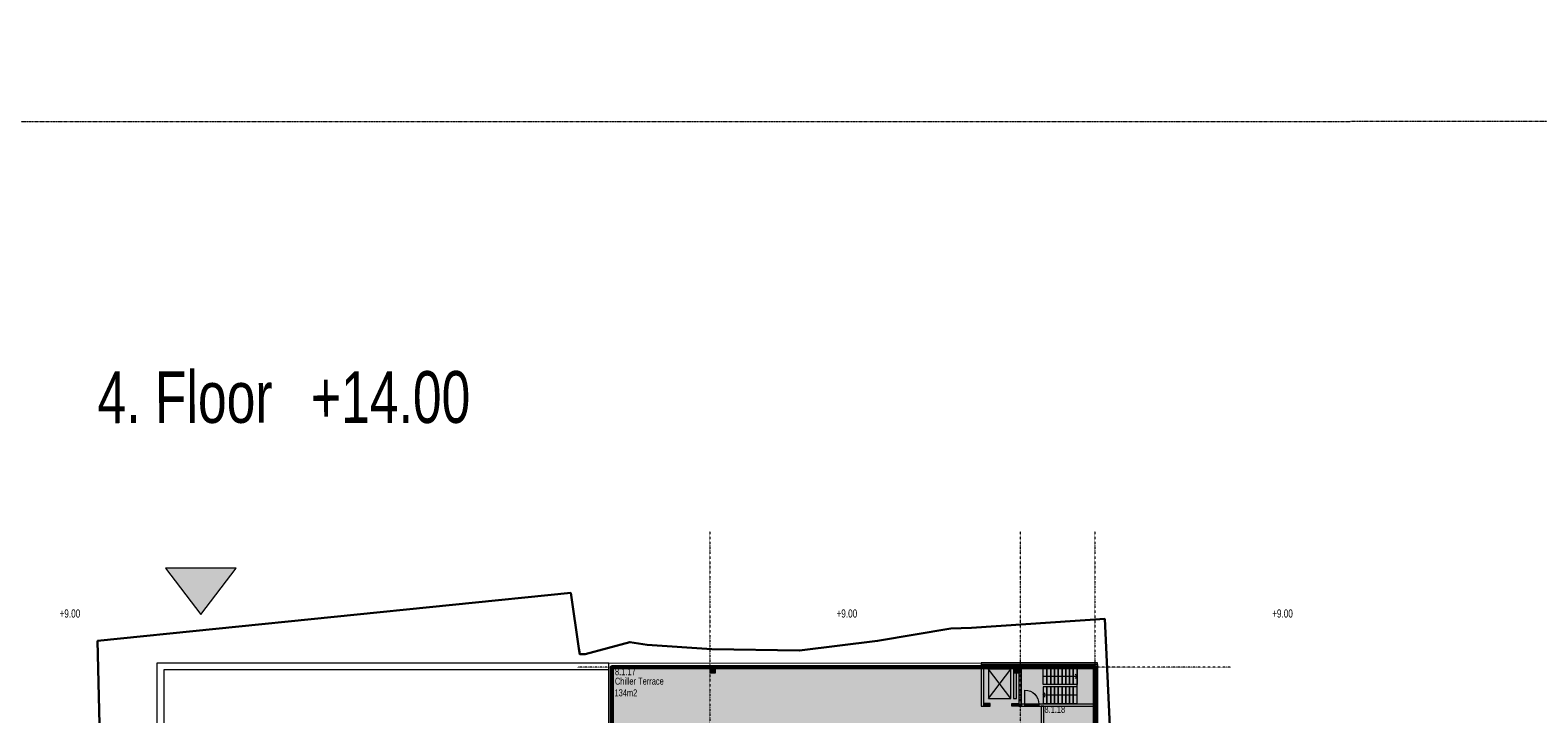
# Model space of a CAD drawing. Header units: millimetres. Extents: x -409347 to -76892, y 286088 to 1850972.
# Tile 199 of 256: x -304550 to -196450, y 884925 to 933937. Entities that reach past the tile are written whole.
import ezdxf

# ---------------------------------------------------------------- set-up
doc = ezdxf.new("R2010")
doc.units = ezdxf.units.MM
doc.linetypes.add('DGN Style 2', pattern=[3.08948, 1.853688, -1.235792])
doc.linetypes.add('DGN Style 4', pattern=[4.946257, 2.471584, -1.235792, 0.003089, -1.235792])
for name, color, linetype, lineweight in [('A_BU_CONCRETE_S_FILL', 7, 'Continuous', 0), ('A_BU_DOOR_S', 7, 'Continuous', 0), ('A_BU_ESC_ELE_E', 250, 'Continuous', 0), ('A_BU_STAIRS_E', 32, 'Continuous', 0), ('A_P_ALLG_RWO_X_X', 20, 'Continuous', 30), ('A_P_ALLG_TXT_X_T', 7, 'Continuous', 0), ('A_P_TEXT_100_X_T', 80, 'Continuous', 0), ('A_P_WAND_BET_A_X', 25, 'Continuous', 0), ('A_P_WAND_BET_V_X', 131, 'DGN Style 2', 0), ('A_P_WAND_BET_X_X', 251, 'Continuous', 30), ('W_TEXT1', 251, 'Continuous', 13), ('Z_RAUMSTEMPEL', 251, 'Continuous', 0)]:
    doc.layers.add(name, color=color, linetype=linetype, lineweight=lineweight)
doc.layers.add('A_BU_DOOR_FILL', color=7, linetype='Continuous', lineweight=0, true_color=0xfefefe)
doc.layers.add('A_P_ACHS_HAR_X_X', color=70, linetype='DGN Style 4', lineweight=0, transparency=0.7)
doc.styles.add('HPP200-25', font='arial.ttf', dxfattribs={"width": 0.7, "height": 0.5})
doc.styles.add('HPP200-35', font='arial.ttf', dxfattribs={"width": 0.714286, "height": 0.7})
doc.styles.add('HPP500-35', font='arial.ttf', dxfattribs={"width": 0.714286, "height": 1.75})

# ---------------------------------------------------------------- blocks, each defined once
blk = doc.blocks.new('*U293')
at = {"layer": 'A_P_ACHS_HAR_X_X', "ltscale": 0.000466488, "transparency": 33554477}
for p, q in [((-13.91, 45), (-13.91, -45)), ((8.34, 45), (8.34, -45)), ((13.69, 45), (13.69, -45)), ((23.44, 35.27), (-23.44, 35.27)), ((23.44, 29.12), (-23.44, 29.12)), ((23.44, 20.55), (-23.44, 20.55)), ((23.44, 13.67), (-23.44, 13.67)), ((23.44, 2.18), (-22.94, 2.18)), ((23.44, -5.82), (-22.94, -5.82)), ((23.44, -13.82), (-22.94, -13.82)), ((23.44, -21.77), (-22.94, -21.77))]:
    blk.add_line(p, q, dxfattribs=at)
blk = doc.blocks.new('*U141')
at = {"layer": 'A_BU_DOOR_S'}
blk.add_line((-0.332, 0.45), (-0.543, -0.425), dxfattribs=at)
blk.add_arc((-0.332, 0.45), 0.9, 256.47985, 346.47985, dxfattribs=at)
blk = doc.blocks.new('DRZWI 100_209')
at = {"layer": 'A_BU_DOOR_FILL', "extrusion": (0, 0, -1)}
blk.add_hatch(color=256, dxfattribs=at).paths.add_polyline_path([(1, 0), (0, 0), (0, 0.15), (1, 0.15)])
at = {"layer": 'A_BU_DOOR_FILL', "flags": 128}
blk.add_lwpolyline([(0, 0), (-1, 0), (-1, 0.15), (0, 0.15)], close=True, dxfattribs=at)
at = {"layer": 'A_BU_DOOR_S', "extrusion": (0, 0, -1), "xscale": 1.111111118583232, "yscale": 1.111111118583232, "rotation": 13.52015364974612}
blk.add_blockref('*U141', (0.48, -0.4), dxfattribs=at)
blk = doc.blocks.new('*U142')
at = {"layer": 'A_BU_ESC_ELE_E'}
for p, q in [((-0.68, -1.13), (0.68, 1.13)), ((0.91, -0.96), (-0.91, 0.96))]:
    blk.add_line(p, q, dxfattribs=at)
blk.add_3dface([(0.91, -0.96), (0.68, 1.13), (-0.91, 0.96), (-0.68, -1.13)], dxfattribs=at)

msp = doc.modelspace()

# ---------------------------------------------------------------- hatches: boundary and pattern name
at = {"layer": 'A_BU_CONCRETE_S_FILL', "extrusion": (0, 0, -1)}
h = msp.add_hatch(color=256, dxfattribs=at)
h.paths.add_polyline_path([(263050, 844576), (262850, 844576), (255813, 844576), (255813, 844776), (262850, 844776), (262850, 858322), (257013, 858322), (257013, 844776), (256813, 844776), (256815, 883119), (236166, 883120), (236167, 888468), (236367, 888468), (236366, 883320), (263050, 883319), (263050, 883119), (263051, 883119)])
h.paths.add_polyline_path([(262850, 858522), (257013, 858522), (257015, 883119), (262851, 883119)], flags=16)
at = {"layer": 'A_BU_CONCRETE_S_FILL', "lineweight": 60, "true_color": 0x939598, "transparency": 33554470}
msp.add_hatch(color=252, dxfattribs=at).paths.add_polyline_path([(-255815, 882120), (-233563, 882121), (-233562, 844776), (-228212, 844776), (-228212, 888270), (-262852, 888269), (-262842, 844784), (-255813, 844784)])
at = {"layer": 'A_BU_CONCRETE_S_FILL'}
for points in [[(-255413, 888270), (-255813, 888270), (-255813, 887870), (-255413, 887870)], [(-236367, 888571), (-236367, 888270), (-228012, 888275), (-228012, 888576)], [(-236367, 888270), (-236367, 888470), (-228012, 888470), (-228012, 888270)], [(-236167, 885470), (-236367, 885470), (-236367, 888270), (-236167, 888270)], [(-233563, 888270), (-233963, 888270), (-233963, 887870), (-233563, 887870)], [(-233666, 885470), (-233666, 888471), (-233466, 888471), (-233466, 885470)], [(-228212, 885470), (-228212, 888470), (-228012, 888470), (-228012, 885470)], [(-235714, 885470), (-236167, 885470), (-236167, 885670), (-235714, 885670)], [(-233466, 885470), (-233466, 885620), (-228012, 885620), (-228012, 885470)]]:
    msp.add_hatch(color=256, dxfattribs=at).paths.add_polyline_path(points)
at = {"layer": 'A_BU_CONCRETE_S_FILL', "ltscale": 15, "extrusion": (0, 0, -1)}
msp.add_hatch(color=256, dxfattribs=at).paths.add_polyline_path([(228012, 866678), (228212, 866678), (228212, 888470), (228012, 888470)])
at = {"layer": 'A_BU_CONCRETE_S_FILL', "extrusion": (0, 0, -1)}
msp.add_hatch(color=256, dxfattribs=at).paths.add_polyline_path([(234169, 885470), (233666, 885470), (233666, 885670), (234169, 885670)])
at = {"layer": 'A_BU_CONCRETE_S_FILL', "ltscale": 4.744342}
msp.add_hatch(color=256, dxfattribs=at).paths.add_polyline_path([(-231863, 885478), (-232063, 885478), (-232062, 866513), (-231862, 866513)])
at = {"layer": 'A_P_WAND_BET_A_X'}
msp.add_hatch(color=256, dxfattribs=at).paths.add_polyline_path([(-289777, 895358), (-294853, 895358), (-292315, 892050)])

# ---------------------------------------------------------------- linework, layer by layer
at = {"color": 252, "lineweight": 60, "true_color": 0x939598}
msp.add_lwpolyline([(-262842, 844784), (-255813, 844784), (-255815, 882120), (-233563, 882121), (-233562, 844776), (-228212, 844776), (-228212, 888270), (-262852, 888269), (-262842, 844784)], dxfattribs=at)
at = {"layer": 'A_BU_CONCRETE_S_FILL', "ltscale": 4.744342}
for p, q in [((-263051, 883319), (-263050, 888568)), ((-263050, 888568), (-236367, 888571)), ((-263050, 888568), (-263050, 888568)), ((-236367, 888371), (-262852, 888368)), ((-262852, 888368), (-262851, 883319)), ((-236367, 888571), (-236367, 888371)), ((-231863, 885478), (-232063, 885478)), ((-232063, 885478), (-232062, 866513)), ((-231862, 866513), (-231863, 885478))]:
    msp.add_line(p, q, dxfattribs=at)
at = {"layer": 'A_BU_CONCRETE_S_FILL'}
for p, q in [((-255413, 888270), (-255813, 888270)), ((-255813, 888270), (-255813, 887870)), ((-255813, 887870), (-255413, 887870)), ((-255413, 887870), (-255413, 888270)), ((-228012, 888576), (-236367, 888571)), ((-236367, 888571), (-236367, 888270)), ((-236367, 888270), (-228012, 888275)), ((-233563, 888270), (-233963, 888270)), ((-233963, 888270), (-233963, 887870)), ((-233963, 887870), (-233563, 887870)), ((-233563, 887870), (-233563, 888270)), ((-228012, 888275), (-228012, 888576))]:
    msp.add_line(p, q, dxfattribs=at)
at = {"layer": 'A_BU_CONCRETE_S_FILL', "ltscale": 15}
for p, q in [((-228212, 866678), (-228212, 888470)), ((-228212, 888470), (-228012, 888470)), ((-228012, 888470), (-228012, 866678))]:
    msp.add_line(p, q, dxfattribs=at)
at = {"layer": 'A_BU_CONCRETE_S_FILL', "flags": 128}
for points in [[(-228012, 888470), (-236367, 888470), (-236367, 888270), (-228012, 888270)], [(-236367, 885470), (-236167, 885470), (-236167, 888270), (-236367, 888270)], [(-233466, 885470), (-233466, 888471), (-233666, 888471), (-233666, 885470)], [(-228012, 885470), (-228012, 888470), (-228212, 888470), (-228212, 885470)], [(-236167, 885670), (-236167, 885470), (-235714, 885470), (-235714, 885670)], [(-233666, 885670), (-233666, 885470), (-234169, 885470), (-234169, 885670)], [(-228012, 885620), (-233466, 885620), (-233466, 885470), (-228012, 885470)]]:
    msp.add_lwpolyline(points, close=True, dxfattribs=at)
at = {"layer": 'A_BU_CONCRETE_S_FILL'}
msp.add_3dface([(-295477, 857667), (-263050, 857667), (-263050, 888568), (-295477, 888568)], dxfattribs=at)
at = {"layer": 'A_BU_ESC_ELE_E'}
msp.add_3dface([(-234037, 888120), (-234037, 886020), (-233837, 886020), (-233837, 888120)], dxfattribs=at)
at = {"layer": 'A_BU_STAIRS_E'}
for p, q in [((-231916, 887620), (-229486, 887620)), ((-229486, 887620), (-229621, 887770)), ((-229486, 887620), (-229621, 887470)), ((-229486, 885620), (-229486, 888270)), ((-231916, 886270), (-231781, 886420)), ((-229486, 886270), (-231916, 886270)), ((-231916, 886270), (-231781, 886120))]:
    msp.add_line(p, q, dxfattribs=at)
for points in [[(-231646, 888220), (-231646, 887020), (-231916, 887020), (-231916, 888220)], [(-231376, 888220), (-231376, 887020), (-231646, 887020), (-231646, 888220)], [(-231106, 888220), (-231106, 887020), (-231376, 887020), (-231376, 888220)], [(-230836, 888220), (-230836, 887020), (-231106, 887020), (-231106, 888220)], [(-230566, 888220), (-230566, 887020), (-230836, 887020), (-230836, 888220)], [(-230296, 888220), (-230296, 887020), (-230566, 887020), (-230566, 888220)], [(-230026, 888220), (-230026, 887020), (-230296, 887020), (-230296, 888220)], [(-229756, 888220), (-229756, 887020), (-230026, 887020), (-230026, 888220)], [(-229486, 888220), (-229486, 887020), (-229756, 887020), (-229756, 888220)], [(-231646, 885670), (-231646, 886870), (-231916, 886870), (-231916, 885670)], [(-231376, 885670), (-231376, 886870), (-231646, 886870), (-231646, 885670)], [(-231106, 885670), (-231106, 886870), (-231376, 886870), (-231376, 885670)], [(-230836, 885670), (-230836, 886870), (-231106, 886870), (-231106, 885670)], [(-230566, 885670), (-230566, 886870), (-230836, 886870), (-230836, 885670)], [(-230296, 885670), (-230296, 886870), (-230566, 886870), (-230566, 885670)], [(-230026, 885670), (-230026, 886870), (-230296, 886870), (-230296, 885670)], [(-229756, 885670), (-229756, 886870), (-230026, 886870), (-230026, 885670)], [(-229486, 885670), (-229486, 886870), (-229756, 886870), (-229756, 885670)]]:
    msp.add_3dface(points, dxfattribs=at)
at = {"layer": 'A_P_ALLG_RWO_X_X', "color": 1, "ltscale": 0.01, "flags": 128}
msp.add_lwpolyline([(-225701, 853222), (-227504, 891730), (-237053, 891092), (-238531, 891041), (-243785, 890158), (-249383, 889463), (-255672, 889564), (-260308, 889879), (-261550, 890075), (-264745, 889202), (-265136, 889197), (-265217, 889611), (-265792, 893589), (-299721, 890149), (-299059, 862214)], dxfattribs=at)
at = {"layer": 'A_P_WAND_BET_A_X'}
for p, q in [((-289777, 895358), (-294853, 895358)), ((-294853, 895358), (-292315, 892050)), ((-292315, 892050), (-289777, 895358))]:
    msp.add_line(p, q, dxfattribs=at)
at = {"layer": 'A_P_WAND_BET_A_X', "ltscale": 0.01}
msp.add_3dface([(-409347, 1850972), (-87526, 1850972), (-87526, 286088), (-409347, 286088)], dxfattribs=at)
at = {"layer": 'A_P_WAND_BET_A_X'}
msp.add_3dface([(-294977, 858167), (-263050, 858167), (-263050, 888068), (-294977, 888068)], dxfattribs=at)
at = {"layer": 'A_P_WAND_BET_V_X'}
msp.add_3dface([(-393822, 927367), (-393815, 792358), (-111021, 792373), (-111028, 927382)], dxfattribs=at)

# ---------------------------------------------------------------- block references
at = {"layer": 'A_BU_DOOR_S', "xscale": 1000.000000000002, "yscale": 1000.000000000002, "zscale": 1000.000000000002, "rotation": 179.9998353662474}
msp.add_blockref('DRZWI 100_209', (-233226, 885620), dxfattribs=at)
at = {"layer": 'A_BU_ESC_ELE_E', "xscale": 999.9999999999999, "yscale": 999.9999999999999, "zscale": 999.9999999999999, "rotation": 353.6948148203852}
msp.add_blockref('*U142', (-235035, 887070), dxfattribs=at)
at = {"layer": 'A_P_ACHS_HAR_X_X', "ltscale": 0.000466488, "transparency": 33554477, "xscale": 1000, "yscale": 1000, "zscale": 1000}
msp.add_blockref('*U293', (-241901, 852998), dxfattribs=at)

# ---------------------------------------------------------------- texts
at = {"layer": 'A_P_ALLG_TXT_X_T', "linetype": 'Continuous', "style": 'HPP500-35', "width": 0.714286}
for s, p in [('4. Floor', (-299717, 905759)), ('+14.00', (-284415, 905759))]:
    msp.add_text(s, height=3711.3, rotation=0.14382, dxfattribs=at).set_placement(p)
at = {"layer": 'A_P_TEXT_100_X_T', "color": 6, "true_color": 0xff00ff, "style": 'HPP200-35', "width": 0.714286}
for p in [(-302443, 891824), (-246736, 891824), (-215500, 891824)]:
    msp.add_text('+9.00', height=588.6, dxfattribs=at).set_placement(p)
at = {"layer": 'A_P_WAND_BET_X_X', "style": 'HPP200-25', "width": 0.7}
msp.add_text('134m2', height=500, dxfattribs=at).set_placement((-262652, 886184))
at = {"layer": 'W_TEXT1', "style": 'HPP200-25', "width": 0.7}
msp.add_text('Chiller Terrace', height=500, dxfattribs=at).set_placement((-262624, 887017))
at = {"layer": 'Z_RAUMSTEMPEL', "style": 'HPP200-25', "width": 0.7}
for s, p in [('8.1.17', (-262619, 887697)), ('8.1.18', (-231826, 884996))]:
    msp.add_text(s, height=500, dxfattribs=at).set_placement(p)

doc.saveas('drawing.dxf')
